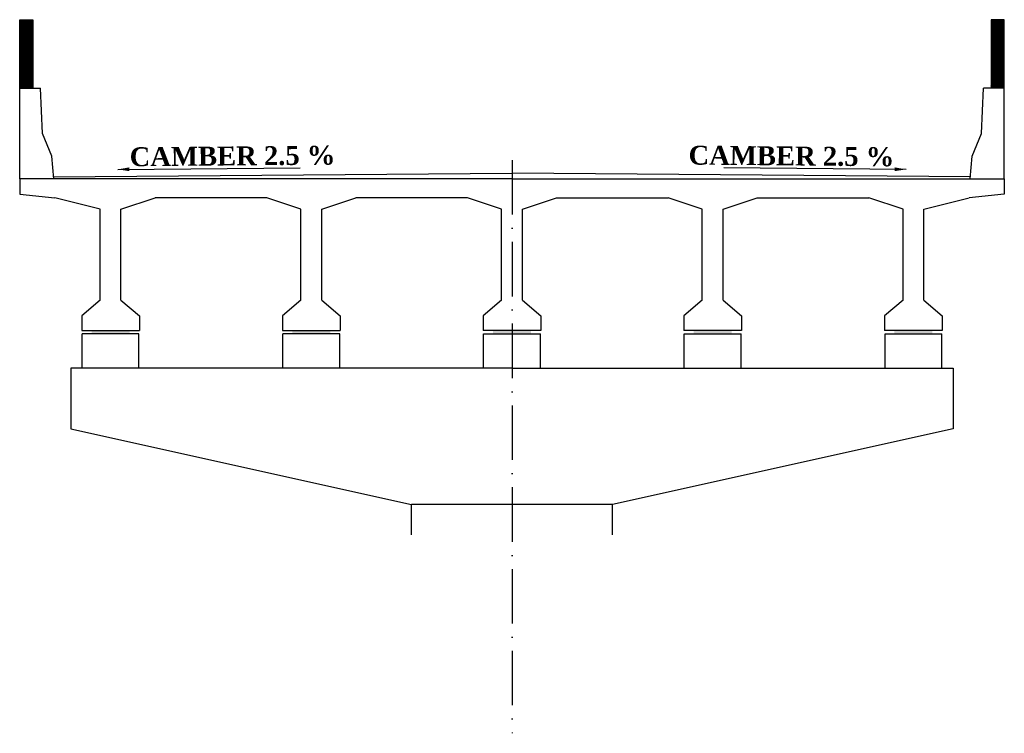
# Model space of a CAD drawing. Header units: inches. Extents: x -7742690772 to -3865980171, y -13316213144 to -6657882739.
# Tile 1 of 23: x -7742690772 to -7742677772, y -13316047334 to -13316037910. Entities that reach past the tile are written whole.
import ezdxf

# ---------------------------------------------------------------- set-up
doc = ezdxf.new("R2010")
doc.units = ezdxf.units.IN
doc.header["$MEASUREMENT"] = 0
doc.linetypes.add('ACAD_ISO10W100', pattern=[18, 12, -3, 0, -3])
doc.layers.add('TEX', color=6, linetype='Continuous')
doc.styles.get("Standard").update_dxf_attribs({"font": 'timesbd.ttf', "height": 5})
doc.dimstyles.new('ISO-25', dxfattribs={"dimtxt": 200, "dimasz": 150, "dimexe": 240, "dimexo": 300, "dimgap": 0.02, "dimtad": 0, "dimdec": 0, "dimdsep": 46, "dimtxsty": 'Standard', "dimcen": 150, "dimclrd": 1, "dimclre": 1, "dimclrt": 1, "dimadec": 0, "dimazin": 0, "dimtfac": 1, "dimtdec": 0, "dimtmove": 2, "dimatfit": 3, "dimfxl": 240, "dimarcsym": 0})

# ---------------------------------------------------------------- blocks, each defined once
blk = doc.blocks.new('cb1')
at = {"color": 240, "ltscale": 20}
for p, q in [((-3870610664.6354, -6657829939.910873), (-3870610639.6354, -6657829339.910873)), ((-3870610364.6354, -6657829339.910873), (-3870610639.6354, -6657829339.910873)), ((-3870610364.6354, -6657830539.910873), (-3870610364.6354, -6657829339.910873)), ((-3870610789.6354, -6657830239.910873), (-3870610664.6354, -6657829939.910873)), ((-3870610814.6354, -6657830539.910873), (-3870610789.6354, -6657830239.910873)), ((-3870610814.6354, -6657830539.910873), (-3870610364.6354, -6657830539.910873))]:
    blk.add_line(p, q, dxfattribs=at)

msp = doc.modelspace()

# ---------------------------------------------------------------- hatches: boundary and pattern name
at = {"ltscale": 20}
h = msp.add_hatch(dxfattribs=at)
h.set_pattern_fill('ANSI31', color=3, scale=100, style=0)
h.set_pattern_definition([(45, (-7742690771.884, -13316038810.109), (-8.83883, 8.83883), [])])
h.paths.add_polyline_path([(-7742690596.883614, -13316038810.109249), (-7742690771.883614, -13316038810.109249), (-7742690771.883612, -13316037910.109249), (-7742690596.883612, -13316037910.109249)])
h = msp.add_hatch(dxfattribs=at)
h.set_pattern_fill('ANSI31', color=3, scale=100, style=0)
h.set_pattern_definition([(135, (-7742677771.884, -13316038810.109), (8.83883, 8.83883), [])])
h.paths.add_polyline_path([(-7742677946.883644, -13316038810.109249), (-7742677771.883644, -13316038810.109249), (-7742677771.883644, -13316037910.109249), (-7742677946.883644, -13316037910.109249)])
at = {"linetype": 'Continuous', "ltscale": 0.05}
for points in [[(-7742689821.883623, -13316042013.367399), (-7742689321.883623, -13316042013.36739), (-7742689321.883623, -13316042057.36739), (-7742689821.883624, -13316042057.36739)], [(-7742687171.883623, -13316042013.367399), (-7742686671.883623, -13316042013.36739), (-7742686671.883623, -13316042057.36739), (-7742687171.883624, -13316042057.36739)], [(-7742684021.883634, -13316042013.367399), (-7742684521.883633, -13316042013.36739), (-7742684521.883633, -13316042057.36739), (-7742684021.883633, -13316042057.36739)], [(-7742681371.883634, -13316042013.367399), (-7742681871.883633, -13316042013.36739), (-7742681871.883633, -13316042057.36739), (-7742681371.883633, -13316042057.36739)], [(-7742678721.883634, -13316042013.367399), (-7742679221.883633, -13316042013.36739), (-7742679221.883633, -13316042057.36739), (-7742678721.883633, -13316042057.36739)]]:
    msp.add_hatch(color=240, dxfattribs=at).paths.add_polyline_path(points)

# ---------------------------------------------------------------- linework, layer by layer
at = {"color": 240, "ltscale": 20}
for p, q in [((-7742684271.883629, -13316040013.36945), (-7742690771.883629, -13316040013.36945)), ((-7742690771.883629, -13316040013.36945), (-7742690771.883629, -13316040213.36945)), ((-7742684271.883629, -13316040013.36945), (-7742677771.883629, -13316040013.36945)), ((-7742677771.883629, -13316040013.36945), (-7742677771.883629, -13316040213.36945)), ((-7742690771.883629, -13316040213.36945), (-7742690309.383629, -13316040263.36944)), ((-7742687509.364292, -13316040263.36944), (-7742688984.502574, -13316040263.36944)), ((-7742684859.364292, -13316040263.36944), (-7742686334.502574, -13316040263.36944)), ((-7742683684.402965, -13316040263.36944), (-7742682209.264683, -13316040263.36944)), ((-7742681034.402965, -13316040263.36944), (-7742679559.264683, -13316040263.36944)), ((-7742677771.883629, -13316040213.36945), (-7742678234.383629, -13316040263.36944))]:
    msp.add_line(p, q, dxfattribs=at)
at = {"color": 240, "linetype": 'Continuous', "ltscale": 0.05}
for p, q in [((-7742689709.433429, -13316040413.369431), (-7742690309.383629, -13316040263.36944)), ((-7742689434.433437, -13316040413.369431), (-7742688984.502574, -13316040263.36944)), ((-7742687059.433429, -13316040413.369431), (-7742687509.364292, -13316040263.36944)), ((-7742686784.433437, -13316040413.369431), (-7742686334.502574, -13316040263.36944)), ((-7742684409.333819, -13316040413.369431), (-7742684859.264683, -13316040263.36944)), ((-7742684134.333828, -13316040413.369431), (-7742683684.402965, -13316040263.36944)), ((-7742681759.333819, -13316040413.369431), (-7742682209.264683, -13316040263.36944)), ((-7742681484.333828, -13316040413.369431), (-7742681034.402965, -13316040263.36944)), ((-7742679109.333819, -13316040413.369431), (-7742679559.264683, -13316040263.36944)), ((-7742678834.333828, -13316040413.369431), (-7742678234.383629, -13316040263.36944)), ((-7742689709.43343, -13316041013.827829), (-7742689709.43343, -13316040413.36944)), ((-7742689709.43343, -13316041013.827829), (-7742689709.433429, -13316040413.36944)), ((-7742689434.433435, -13316041013.827829), (-7742689434.433435, -13316040413.36944)), ((-7742687059.43343, -13316041013.827829), (-7742687059.43343, -13316040413.36944)), ((-7742687059.43343, -13316041013.827829), (-7742687059.433429, -13316040413.36944)), ((-7742686784.433435, -13316041013.827829), (-7742686784.433435, -13316040413.36944)), ((-7742684409.333822, -13316041013.827829), (-7742684409.333821, -13316040413.36944)), ((-7742684134.333828, -13316041013.827829), (-7742684134.333828, -13316040413.36944)), ((-7742684134.333826, -13316041013.827829), (-7742684134.333826, -13316040413.36944)), ((-7742681759.333822, -13316041013.827829), (-7742681759.333821, -13316040413.36944)), ((-7742681484.333828, -13316041013.827829), (-7742681484.333828, -13316040413.36944)), ((-7742681484.333826, -13316041013.827829), (-7742681484.333826, -13316040413.36944)), ((-7742679109.333822, -13316041013.827829), (-7742679109.333821, -13316040413.36944)), ((-7742678834.333828, -13316041013.827829), (-7742678834.333828, -13316040413.36944)), ((-7742678834.333826, -13316041013.827829), (-7742678834.333826, -13316040413.36944)), ((-7742689709.383629, -13316041613.367399), (-7742689709.383629, -13316041013.827829)), ((-7742689709.383628, -13316041613.367399), (-7742689709.383628, -13316041013.827829)), ((-7742689434.383634, -13316041613.367399), (-7742689434.383634, -13316041013.827829)), ((-7742687059.383629, -13316041613.367399), (-7742687059.383629, -13316041013.827829)), ((-7742687059.383628, -13316041613.367399), (-7742687059.383628, -13316041013.827829)), ((-7742686784.383634, -13316041613.367399), (-7742686784.383634, -13316041013.827829)), ((-7742684409.383623, -13316041613.367399), (-7742684409.383623, -13316041013.827829)), ((-7742684134.383629, -13316041613.367399), (-7742684134.383629, -13316041013.827829)), ((-7742684134.383628, -13316041613.367399), (-7742684134.383628, -13316041013.827829)), ((-7742681759.383623, -13316041613.367399), (-7742681759.383623, -13316041013.827829)), ((-7742681484.383629, -13316041613.367399), (-7742681484.383629, -13316041013.827829)), ((-7742681484.383628, -13316041613.367399), (-7742681484.383628, -13316041013.827829)), ((-7742679109.383623, -13316041613.367399), (-7742679109.383623, -13316041013.827829)), ((-7742678834.383629, -13316041613.367399), (-7742678834.383629, -13316041013.827829)), ((-7742678834.383628, -13316041613.367399), (-7742678834.383628, -13316041013.827829)), ((-7742689709.383625, -13316041613.367399), (-7742689951.883625, -13316041819.31739)), ((-7742689434.383632, -13316041613.367399), (-7742689191.883627, -13316041819.31739)), ((-7742687059.383625, -13316041613.367399), (-7742687301.883625, -13316041819.31739)), ((-7742686784.383632, -13316041613.367399), (-7742686541.883627, -13316041819.31739)), ((-7742684409.383625, -13316041613.367399), (-7742684651.883631, -13316041819.31739)), ((-7742684134.383632, -13316041613.367399), (-7742683891.883631, -13316041819.31739)), ((-7742681759.383625, -13316041613.367399), (-7742682001.883631, -13316041819.31739)), ((-7742681484.383632, -13316041613.367399), (-7742681241.883631, -13316041819.31739)), ((-7742679109.383625, -13316041613.367399), (-7742679351.883631, -13316041819.31739)), ((-7742678834.383632, -13316041613.367399), (-7742678591.883631, -13316041819.31739)), ((-7742689951.883629, -13316041819.3174), (-7742689951.883629, -13316042013.367399)), ((-7742689191.883628, -13316041819.31739), (-7742689191.883628, -13316042013.367399)), ((-7742687301.883629, -13316041819.3174), (-7742687301.883629, -13316042013.367399)), ((-7742686541.883628, -13316041819.31739), (-7742686541.883628, -13316042013.367399)), ((-7742684651.883629, -13316041819.31739), (-7742684651.883629, -13316042013.367399)), ((-7742683891.883629, -13316041819.3174), (-7742683891.883629, -13316042013.367399)), ((-7742682001.883629, -13316041819.31739), (-7742682001.883629, -13316042013.367399)), ((-7742681241.883629, -13316041819.3174), (-7742681241.883629, -13316042013.367399)), ((-7742679351.883629, -13316041819.31739), (-7742679351.883629, -13316042013.367399)), ((-7742678591.883629, -13316041819.3174), (-7742678591.883629, -13316042013.367399)), ((-7742689951.883629, -13316042013.367399), (-7742689191.883629, -13316042013.367399)), ((-7742689196.861231, -13316042057.7994), (-7742689946.861233, -13316042057.79941)), ((-7742689946.861231, -13316042513.79941), (-7742689946.861232, -13316042057.7994)), ((-7742689196.861231, -13316042513.79941), (-7742689196.861231, -13316042057.7994)), ((-7742687301.883629, -13316042013.367399), (-7742686541.883629, -13316042013.367399)), ((-7742686546.861231, -13316042057.7994), (-7742687296.861233, -13316042057.79941)), ((-7742687296.861231, -13316042513.79941), (-7742687296.861232, -13316042057.7994)), ((-7742686546.861231, -13316042513.79941), (-7742686546.861231, -13316042057.7994)), ((-7742683891.883629, -13316042013.367399), (-7742684651.883629, -13316042013.367399)), ((-7742684646.906025, -13316042513.79941), (-7742684646.906026, -13316042057.7994)), ((-7742684646.906026, -13316042057.7994), (-7742683896.906025, -13316042057.79941)), ((-7742683896.906025, -13316042513.79941), (-7742683896.906025, -13316042057.7994)), ((-7742681241.883629, -13316042013.367399), (-7742682001.883629, -13316042013.367399)), ((-7742681996.906025, -13316042513.79941), (-7742681996.906026, -13316042057.7994)), ((-7742681996.906026, -13316042057.7994), (-7742681246.906025, -13316042057.79941)), ((-7742681246.906025, -13316042513.79941), (-7742681246.906025, -13316042057.7994)), ((-7742678591.883629, -13316042013.367399), (-7742679351.883629, -13316042013.367399)), ((-7742679346.906025, -13316042513.79941), (-7742679346.906026, -13316042057.7994)), ((-7742679346.906026, -13316042057.7994), (-7742678596.906025, -13316042057.79941)), ((-7742678596.906025, -13316042513.79941), (-7742678596.906025, -13316042057.7994))]:
    msp.add_line(p, q, dxfattribs=at)
at = {"color": 1, "linetype": 'Continuous', "ltscale": 0.05}
for p, q in [((-7742682946.883629, -13316044313.562851), (-7742685596.883629, -13316044313.562851)), ((-7742685596.883629, -13316044713.562851), (-7742685596.883629, -13316044313.562851)), ((-7742682946.883629, -13316044713.562851), (-7742682946.883629, -13316044313.562851))]:
    msp.add_line(p, q, dxfattribs=at)
at = {"color": 3, "ltscale": 20}
for points in [[(-7742690771.883612, -13316037910.109249), (-7742690596.883612, -13316037910.109249), (-7742690596.883614, -13316038810.109249), (-7742690771.883614, -13316038810.109249)], [(-7742677771.883644, -13316037910.109249), (-7742677946.883644, -13316037910.109249), (-7742677946.883644, -13316038810.109249), (-7742677771.883644, -13316038810.109249)]]:
    msp.add_lwpolyline(points, close=True, dxfattribs=at)
at = {"color": 240}
for points in [[(-7742690324.056796, -13316039987.291439), (-7742684271.986683, -13316039938.211451), (-7742684271.486683, -13316039938.216789)], [(-7742678219.710461, -13316039987.291439), (-7742684271.780573, -13316039938.211451), (-7742684272.280573, -13316039938.216789)]]:
    msp.add_lwpolyline(points, dxfattribs=at)
at = {"layer": 'TEX', "color": 4, "linetype": 'ACAD_ISO10W100', "ltscale": 60}
msp.add_line((-7742684271.883629, -13316039763.36944), (-7742684271.883629, -13316047333.50226), dxfattribs=at)
at = {"layer": 'TEX', "color": 240, "ltscale": 20}
for p, q in [((-7742690096.883628, -13316042513.562851), (-7742690096.883627, -13316043313.562851)), ((-7742684271.883628, -13316042513.562851), (-7742690096.883628, -13316042513.562851)), ((-7742684271.883629, -13316042513.562851), (-7742678446.883629, -13316042513.562851)), ((-7742678446.883629, -13316042513.562851), (-7742678446.88363, -13316043313.562851)), ((-7742690096.883627, -13316043313.562851), (-7742685596.883629, -13316044313.562851)), ((-7742678446.88363, -13316043313.562851), (-7742682946.883629, -13316044313.562851))]:
    msp.add_line(p, q, dxfattribs=at)

# ---------------------------------------------------------------- block references
at = {"color": 70, "xscale": -1, "rotation": 359.9999993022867}
msp.add_blockref('cb1', (-11613301055.443991, -6658209426.324623), dxfattribs=at)
at = {"color": 70, "rotation": 6.977133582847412e-07}
msp.add_blockref('cb1', (-3872067488.323263, -6658209426.324623), dxfattribs=at)

# ---------------------------------------------------------------- texts
at = {"color": 6, "ltscale": 20, "char_height": 250, "width": 4280.57577896}
for insert, attachment_point, rotation in [((-7742689320.953732, -13316039595.567591), 1, 0.4646368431), ((-7742679222.813526, -13316039595.567591), 3, 359.5353631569)]:
    msp.add_mtext('CAMBER 2.5 %', dxfattribs=dict(at, insert=insert, attachment_point=attachment_point, rotation=rotation))

# ---------------------------------------------------------------- leaders
at = {"color": 6, "ltscale": 20}
for points in [[(-7742689474.246922, -13316039886.5242), (-7742687068.101562, -13316039867.011271)], [(-7742679069.520334, -13316039886.5242), (-7742681475.665695, -13316039867.011271)]]:
    msp.add_leader(points, dimstyle='ISO-25', override={"dimgap": 0.02, "dimtad": 0}, dxfattribs=at)

doc.saveas('drawing.dxf')
